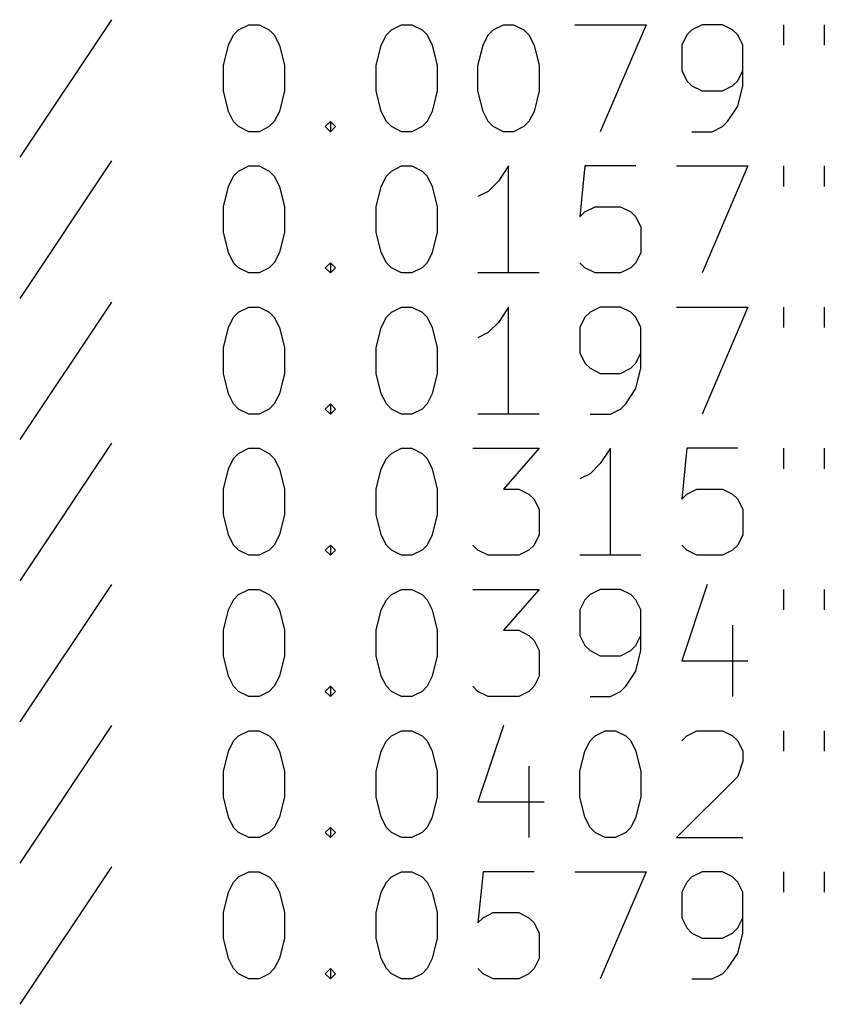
# Model space of a CAD drawing. Extents: x 75 to 360, y -183 to -33.
# Tile 2 of 8: x 95 to 110, y -183 to -165. Entities that reach past the tile are written whole.
import ezdxf

# ---------------------------------------------------------------- set-up
doc = ezdxf.new("R2010")
doc.units = 0
doc.layers.add('BLACK', color=7, linetype='CONTINUOUS')

msp = doc.modelspace()

# ---------------------------------------------------------------- linework, layer by layer
at = {"layer": 'BLACK', "linetype": 'CONTINUOUS'}
for p, q in [((96.3833, -164.76), (94.669, -167.331)), ((98.669, -165.045), (98.7643, -164.95)), ((98.7643, -164.95), (98.9548, -164.855)), ((98.9548, -164.855), (99.1452, -164.855)), ((99.1452, -164.855), (99.3357, -164.95)), ((99.3357, -164.95), (99.431, -165.045)), ((101.526, -165.045), (101.621, -164.95)), ((101.621, -164.95), (101.812, -164.855)), ((101.812, -164.855), (102.002, -164.855)), ((102.002, -164.855), (102.193, -164.95)), ((102.193, -164.95), (102.288, -165.045)), ((103.431, -165.045), (103.526, -164.95)), ((103.526, -164.95), (103.717, -164.855)), ((103.717, -164.855), (103.907, -164.855)), ((103.907, -164.855), (104.098, -164.95)), ((104.098, -164.95), (104.193, -165.045)), ((105.05, -164.855), (106.383, -164.855)), ((106.383, -164.855), (105.526, -166.855)), ((107.24, -164.95), (107.145, -165.045)), ((107.431, -164.855), (107.24, -164.95)), ((107.812, -164.855), (107.431, -164.855)), ((108.002, -164.95), (107.812, -164.855)), ((108.098, -165.045), (108.002, -164.95)), ((108.955, -164.855), (108.955, -165.236)), ((109.717, -164.855), (109.717, -165.236)), ((98.5738, -165.236), (98.669, -165.045)), ((99.431, -165.045), (99.5262, -165.236)), ((101.431, -165.236), (101.526, -165.045)), ((102.288, -165.045), (102.383, -165.236)), ((103.336, -165.236), (103.431, -165.045)), ((104.193, -165.045), (104.288, -165.236)), ((107.145, -165.045), (107.05, -165.236)), ((108.193, -165.236), (108.098, -165.045)), ((98.4786, -165.617), (98.5738, -165.236)), ((99.5262, -165.236), (99.6214, -165.617)), ((101.336, -165.617), (101.431, -165.236)), ((102.383, -165.236), (102.479, -165.617)), ((103.24, -165.617), (103.336, -165.236)), ((104.288, -165.236), (104.383, -165.617)), ((107.05, -165.236), (107.05, -165.712)), ((108.193, -165.998), (108.193, -165.236)), ((98.4786, -166.093), (98.4786, -165.617)), ((99.6214, -165.617), (99.6214, -166.093)), ((101.336, -166.093), (101.336, -165.617)), ((102.479, -165.617), (102.479, -166.093)), ((103.24, -166.093), (103.24, -165.617)), ((104.383, -165.617), (104.383, -166.093)), ((107.05, -165.712), (107.145, -165.902)), ((108.098, -165.902), (108.193, -165.712)), ((107.145, -165.902), (107.24, -165.998)), ((107.24, -165.998), (107.431, -166.093)), ((107.812, -166.093), (108.002, -165.998)), ((108.002, -165.998), (108.098, -165.902)), ((108.098, -166.379), (108.193, -165.998)), ((98.5738, -166.474), (98.4786, -166.093)), ((99.6214, -166.093), (99.5262, -166.474)), ((101.431, -166.474), (101.336, -166.093)), ((102.479, -166.093), (102.383, -166.474)), ((103.336, -166.474), (103.24, -166.093)), ((104.383, -166.093), (104.288, -166.474)), ((107.431, -166.093), (107.812, -166.093)), ((107.907, -166.664), (108.098, -166.379)), ((98.669, -166.664), (98.5738, -166.474)), ((99.5262, -166.474), (99.431, -166.664)), ((101.526, -166.664), (101.431, -166.474)), ((102.383, -166.474), (102.288, -166.664)), ((103.431, -166.664), (103.336, -166.474)), ((104.288, -166.474), (104.193, -166.664)), ((98.7643, -166.76), (98.669, -166.664)), ((98.9548, -166.855), (98.7643, -166.76)), ((99.3357, -166.76), (99.1452, -166.855)), ((99.431, -166.664), (99.3357, -166.76)), ((100.383, -166.76), (100.479, -166.664)), ((100.479, -166.855), (100.383, -166.76)), ((100.479, -166.664), (100.574, -166.76)), ((100.479, -166.664), (100.479, -166.855)), ((100.574, -166.76), (100.479, -166.855)), ((101.621, -166.76), (101.526, -166.664)), ((101.812, -166.855), (101.621, -166.76)), ((102.193, -166.76), (102.002, -166.855)), ((102.288, -166.664), (102.193, -166.76)), ((103.526, -166.76), (103.431, -166.664)), ((103.717, -166.855), (103.526, -166.76)), ((104.098, -166.76), (103.907, -166.855)), ((104.193, -166.664), (104.098, -166.76)), ((107.621, -166.855), (107.812, -166.76)), ((107.812, -166.76), (107.907, -166.664)), ((99.1452, -166.855), (98.9548, -166.855)), ((102.002, -166.855), (101.812, -166.855)), ((103.907, -166.855), (103.717, -166.855)), ((107.24, -166.855), (107.621, -166.855)), ((96.3833, -167.4), (94.669, -169.971)), ((98.7643, -167.59), (98.9548, -167.495)), ((98.9548, -167.495), (99.1452, -167.495)), ((99.1452, -167.495), (99.3357, -167.59)), ((101.621, -167.59), (101.812, -167.495)), ((101.812, -167.495), (102.002, -167.495)), ((102.002, -167.495), (102.193, -167.59)), ((103.812, -167.495), (103.621, -167.78)), ((103.812, -169.495), (103.812, -167.495)), ((105.24, -167.495), (105.145, -168.447)), ((106.193, -167.495), (105.24, -167.495)), ((106.955, -167.495), (108.288, -167.495)), ((108.288, -167.495), (107.431, -169.495)), ((108.955, -167.495), (108.955, -167.876)), ((109.717, -167.495), (109.717, -167.876)), ((98.5738, -167.876), (98.669, -167.685)), ((98.669, -167.685), (98.7643, -167.59)), ((99.3357, -167.59), (99.431, -167.685)), ((99.431, -167.685), (99.5262, -167.876)), ((101.431, -167.876), (101.526, -167.685)), ((101.526, -167.685), (101.621, -167.59)), ((102.193, -167.59), (102.288, -167.685)), ((102.288, -167.685), (102.383, -167.876)), ((98.4786, -168.257), (98.5738, -167.876)), ((99.5262, -167.876), (99.6214, -168.257)), ((101.336, -168.257), (101.431, -167.876)), ((102.383, -167.876), (102.479, -168.257)), ((103.621, -167.78), (103.431, -167.971)), ((103.431, -167.971), (103.24, -168.066)), ((98.4786, -168.733), (98.4786, -168.257)), ((99.6214, -168.257), (99.6214, -168.733)), ((101.336, -168.733), (101.336, -168.257)), ((102.479, -168.257), (102.479, -168.733)), ((105.24, -168.352), (105.431, -168.257)), ((105.431, -168.257), (105.907, -168.257)), ((105.907, -168.257), (106.098, -168.352)), ((105.145, -168.447), (105.24, -168.352)), ((106.098, -168.352), (106.193, -168.447)), ((106.193, -168.447), (106.288, -168.638)), ((106.288, -168.638), (106.288, -169.114)), ((98.5738, -169.114), (98.4786, -168.733)), ((99.6214, -168.733), (99.5262, -169.114)), ((101.431, -169.114), (101.336, -168.733)), ((102.479, -168.733), (102.383, -169.114)), ((98.669, -169.304), (98.5738, -169.114)), ((99.5262, -169.114), (99.431, -169.304)), ((101.526, -169.304), (101.431, -169.114)), ((102.383, -169.114), (102.288, -169.304)), ((106.288, -169.114), (106.193, -169.304)), ((98.7643, -169.4), (98.669, -169.304)), ((99.431, -169.304), (99.3357, -169.4)), ((100.383, -169.4), (100.479, -169.304)), ((100.479, -169.304), (100.574, -169.4)), ((100.479, -169.304), (100.479, -169.495)), ((101.621, -169.4), (101.526, -169.304)), ((102.288, -169.304), (102.193, -169.4)), ((105.24, -169.4), (105.145, -169.304)), ((106.193, -169.304), (106.098, -169.4)), ((98.9548, -169.495), (98.7643, -169.4)), ((99.1452, -169.495), (98.9548, -169.495)), ((99.3357, -169.4), (99.1452, -169.495)), ((100.479, -169.495), (100.383, -169.4)), ((100.574, -169.4), (100.479, -169.495)), ((101.812, -169.495), (101.621, -169.4)), ((102.002, -169.495), (101.812, -169.495)), ((102.193, -169.4), (102.002, -169.495)), ((104.383, -169.495), (103.24, -169.495)), ((105.431, -169.495), (105.24, -169.4)), ((105.907, -169.495), (105.431, -169.495)), ((106.098, -169.4), (105.907, -169.495)), ((96.3833, -170.04), (94.669, -172.611)), ((98.669, -170.325), (98.7643, -170.23)), ((98.7643, -170.23), (98.9548, -170.135)), ((98.9548, -170.135), (99.1452, -170.135)), ((99.1452, -170.135), (99.3357, -170.23)), ((99.3357, -170.23), (99.431, -170.325)), ((101.526, -170.325), (101.621, -170.23)), ((101.621, -170.23), (101.812, -170.135)), ((101.812, -170.135), (102.002, -170.135)), ((102.002, -170.135), (102.193, -170.23)), ((102.193, -170.23), (102.288, -170.325)), ((103.812, -170.135), (103.621, -170.42)), ((103.812, -172.135), (103.812, -170.135)), ((105.336, -170.23), (105.24, -170.325)), ((105.526, -170.135), (105.336, -170.23)), ((105.907, -170.135), (105.526, -170.135)), ((106.098, -170.23), (105.907, -170.135)), ((106.193, -170.325), (106.098, -170.23)), ((106.955, -170.135), (108.288, -170.135)), ((108.288, -170.135), (107.431, -172.135)), ((108.955, -170.135), (108.955, -170.516)), ((109.717, -170.135), (109.717, -170.516)), ((98.5738, -170.516), (98.669, -170.325)), ((99.431, -170.325), (99.5262, -170.516)), ((101.431, -170.516), (101.526, -170.325)), ((102.288, -170.325), (102.383, -170.516)), ((103.621, -170.42), (103.431, -170.611)), ((105.24, -170.325), (105.145, -170.516)), ((106.288, -170.516), (106.193, -170.325)), ((98.4786, -170.897), (98.5738, -170.516)), ((99.5262, -170.516), (99.6214, -170.897)), ((101.336, -170.897), (101.431, -170.516)), ((102.383, -170.516), (102.479, -170.897)), ((103.431, -170.611), (103.24, -170.706)), ((105.145, -170.516), (105.145, -170.992)), ((106.288, -171.278), (106.288, -170.516)), ((98.4786, -171.373), (98.4786, -170.897)), ((99.6214, -170.897), (99.6214, -171.373)), ((101.336, -171.373), (101.336, -170.897)), ((102.479, -170.897), (102.479, -171.373)), ((105.145, -170.992), (105.24, -171.182)), ((106.193, -171.182), (106.288, -170.992)), ((105.24, -171.182), (105.336, -171.278)), ((106.098, -171.278), (106.193, -171.182)), ((98.5738, -171.754), (98.4786, -171.373)), ((99.6214, -171.373), (99.5262, -171.754)), ((101.431, -171.754), (101.336, -171.373)), ((102.479, -171.373), (102.383, -171.754)), ((105.336, -171.278), (105.526, -171.373)), ((105.526, -171.373), (105.907, -171.373)), ((105.907, -171.373), (106.098, -171.278)), ((106.193, -171.659), (106.288, -171.278)), ((98.669, -171.944), (98.5738, -171.754)), ((99.5262, -171.754), (99.431, -171.944)), ((101.526, -171.944), (101.431, -171.754)), ((102.383, -171.754), (102.288, -171.944)), ((106.002, -171.944), (106.193, -171.659)), ((98.7643, -172.04), (98.669, -171.944)), ((99.431, -171.944), (99.3357, -172.04)), ((100.383, -172.04), (100.479, -171.944)), ((100.479, -171.944), (100.574, -172.04)), ((100.479, -171.944), (100.479, -172.135)), ((101.621, -172.04), (101.526, -171.944)), ((102.288, -171.944), (102.193, -172.04)), ((105.907, -172.04), (106.002, -171.944)), ((98.9548, -172.135), (98.7643, -172.04)), ((99.1452, -172.135), (98.9548, -172.135)), ((99.3357, -172.04), (99.1452, -172.135)), ((100.479, -172.135), (100.383, -172.04)), ((100.574, -172.04), (100.479, -172.135)), ((101.812, -172.135), (101.621, -172.04)), ((102.002, -172.135), (101.812, -172.135)), ((102.193, -172.04), (102.002, -172.135)), ((104.383, -172.135), (103.24, -172.135)), ((105.336, -172.135), (105.717, -172.135)), ((105.717, -172.135), (105.907, -172.04)), ((96.3833, -172.68), (94.669, -175.251)), ((98.669, -172.965), (98.7643, -172.87)), ((98.7643, -172.87), (98.9548, -172.775)), ((98.9548, -172.775), (99.1452, -172.775)), ((99.1452, -172.775), (99.3357, -172.87)), ((99.3357, -172.87), (99.431, -172.965)), ((101.526, -172.965), (101.621, -172.87)), ((101.621, -172.87), (101.812, -172.775)), ((101.812, -172.775), (102.002, -172.775)), ((102.002, -172.775), (102.193, -172.87)), ((102.193, -172.87), (102.288, -172.965)), ((103.145, -172.775), (104.383, -172.775)), ((104.383, -172.775), (103.717, -173.537)), ((105.717, -172.775), (105.526, -173.06)), ((105.717, -174.775), (105.717, -172.775)), ((107.145, -172.775), (107.05, -173.727)), ((108.098, -172.775), (107.145, -172.775)), ((108.955, -172.775), (108.955, -173.156)), ((109.717, -172.775), (109.717, -173.156)), ((98.5738, -173.156), (98.669, -172.965)), ((99.431, -172.965), (99.5262, -173.156)), ((101.431, -173.156), (101.526, -172.965)), ((102.288, -172.965), (102.383, -173.156)), ((105.526, -173.06), (105.336, -173.251)), ((98.4786, -173.537), (98.5738, -173.156)), ((99.5262, -173.156), (99.6214, -173.537)), ((101.336, -173.537), (101.431, -173.156)), ((102.383, -173.156), (102.479, -173.537)), ((105.336, -173.251), (105.145, -173.346)), ((98.4786, -174.013), (98.4786, -173.537)), ((99.6214, -173.537), (99.6214, -174.013)), ((101.336, -174.013), (101.336, -173.537)), ((102.479, -173.537), (102.479, -174.013)), ((103.717, -173.537), (104.002, -173.537)), ((104.002, -173.537), (104.193, -173.632)), ((107.145, -173.632), (107.336, -173.537)), ((107.336, -173.537), (107.812, -173.537)), ((107.812, -173.537), (108.002, -173.632)), ((104.193, -173.632), (104.288, -173.727)), ((104.288, -173.727), (104.383, -173.918)), ((107.05, -173.727), (107.145, -173.632)), ((108.002, -173.632), (108.098, -173.727)), ((108.098, -173.727), (108.193, -173.918)), ((104.383, -173.918), (104.383, -174.394)), ((108.193, -173.918), (108.193, -174.394)), ((98.5738, -174.394), (98.4786, -174.013)), ((99.6214, -174.013), (99.5262, -174.394)), ((101.431, -174.394), (101.336, -174.013)), ((102.479, -174.013), (102.383, -174.394)), ((98.669, -174.584), (98.5738, -174.394)), ((99.5262, -174.394), (99.431, -174.584)), ((101.526, -174.584), (101.431, -174.394)), ((102.383, -174.394), (102.288, -174.584)), ((104.383, -174.394), (104.288, -174.584)), ((108.193, -174.394), (108.098, -174.584)), ((98.7643, -174.68), (98.669, -174.584)), ((98.9548, -174.775), (98.7643, -174.68)), ((99.3357, -174.68), (99.1452, -174.775)), ((99.431, -174.584), (99.3357, -174.68)), ((100.383, -174.68), (100.479, -174.584)), ((100.479, -174.775), (100.383, -174.68)), ((100.479, -174.584), (100.574, -174.68)), ((100.479, -174.584), (100.479, -174.775)), ((100.574, -174.68), (100.479, -174.775)), ((101.621, -174.68), (101.526, -174.584)), ((101.812, -174.775), (101.621, -174.68)), ((102.193, -174.68), (102.002, -174.775)), ((102.288, -174.584), (102.193, -174.68)), ((103.24, -174.68), (103.145, -174.584)), ((103.431, -174.775), (103.24, -174.68)), ((104.193, -174.68), (104.002, -174.775)), ((104.288, -174.584), (104.193, -174.68)), ((107.145, -174.68), (107.05, -174.584)), ((107.336, -174.775), (107.145, -174.68)), ((108.002, -174.68), (107.812, -174.775)), ((108.098, -174.584), (108.002, -174.68)), ((99.1452, -174.775), (98.9548, -174.775)), ((102.002, -174.775), (101.812, -174.775)), ((104.002, -174.775), (103.431, -174.775)), ((106.288, -174.775), (105.145, -174.775)), ((107.812, -174.775), (107.336, -174.775)), ((96.3833, -175.32), (94.669, -177.891)), ((98.7643, -175.51), (98.9548, -175.415)), ((98.9548, -175.415), (99.1452, -175.415)), ((99.1452, -175.415), (99.3357, -175.51)), ((101.621, -175.51), (101.812, -175.415)), ((101.812, -175.415), (102.002, -175.415)), ((102.002, -175.415), (102.193, -175.51)), ((103.145, -175.415), (104.383, -175.415)), ((104.383, -175.415), (103.717, -176.177)), ((105.526, -175.415), (105.336, -175.51)), ((105.907, -175.415), (105.526, -175.415)), ((106.098, -175.51), (105.907, -175.415)), ((107.526, -175.32), (107.05, -176.748)), ((108.955, -175.415), (108.955, -175.796)), ((109.717, -175.415), (109.717, -175.796)), ((98.5738, -175.796), (98.669, -175.605)), ((98.669, -175.605), (98.7643, -175.51)), ((99.3357, -175.51), (99.431, -175.605)), ((99.431, -175.605), (99.5262, -175.796)), ((101.431, -175.796), (101.526, -175.605)), ((101.526, -175.605), (101.621, -175.51)), ((102.193, -175.51), (102.288, -175.605)), ((102.288, -175.605), (102.383, -175.796)), ((105.24, -175.605), (105.145, -175.796)), ((105.336, -175.51), (105.24, -175.605)), ((106.193, -175.605), (106.098, -175.51)), ((106.288, -175.796), (106.193, -175.605)), ((98.4786, -176.177), (98.5738, -175.796)), ((99.5262, -175.796), (99.6214, -176.177)), ((101.336, -176.177), (101.431, -175.796)), ((102.383, -175.796), (102.479, -176.177)), ((105.145, -175.796), (105.145, -176.272)), ((106.288, -176.558), (106.288, -175.796)), ((98.4786, -176.653), (98.4786, -176.177)), ((99.6214, -176.177), (99.6214, -176.653)), ((101.336, -176.653), (101.336, -176.177)), ((102.479, -176.177), (102.479, -176.653)), ((103.717, -176.177), (104.002, -176.177)), ((104.002, -176.177), (104.193, -176.272)), ((108.002, -176.081), (108.002, -177.415)), ((104.193, -176.272), (104.288, -176.367)), ((104.288, -176.367), (104.383, -176.558)), ((105.145, -176.272), (105.24, -176.462)), ((106.193, -176.462), (106.288, -176.272)), ((104.383, -176.558), (104.383, -177.034)), ((105.24, -176.462), (105.336, -176.558)), ((105.336, -176.558), (105.526, -176.653)), ((105.907, -176.653), (106.098, -176.558)), ((106.098, -176.558), (106.193, -176.462)), ((106.193, -176.939), (106.288, -176.558)), ((98.5738, -177.034), (98.4786, -176.653)), ((99.6214, -176.653), (99.5262, -177.034)), ((101.431, -177.034), (101.336, -176.653)), ((102.479, -176.653), (102.383, -177.034)), ((105.526, -176.653), (105.907, -176.653)), ((107.05, -176.748), (108.288, -176.748)), ((98.669, -177.224), (98.5738, -177.034)), ((99.5262, -177.034), (99.431, -177.224)), ((101.526, -177.224), (101.431, -177.034)), ((102.383, -177.034), (102.288, -177.224)), ((104.383, -177.034), (104.288, -177.224)), ((106.002, -177.224), (106.193, -176.939)), ((98.7643, -177.32), (98.669, -177.224)), ((99.431, -177.224), (99.3357, -177.32)), ((100.383, -177.32), (100.479, -177.224)), ((100.479, -177.224), (100.574, -177.32)), ((100.479, -177.224), (100.479, -177.415)), ((101.621, -177.32), (101.526, -177.224)), ((102.288, -177.224), (102.193, -177.32)), ((103.24, -177.32), (103.145, -177.224)), ((104.288, -177.224), (104.193, -177.32)), ((105.907, -177.32), (106.002, -177.224)), ((98.9548, -177.415), (98.7643, -177.32)), ((99.1452, -177.415), (98.9548, -177.415)), ((99.3357, -177.32), (99.1452, -177.415)), ((100.479, -177.415), (100.383, -177.32)), ((100.574, -177.32), (100.479, -177.415)), ((101.812, -177.415), (101.621, -177.32)), ((102.002, -177.415), (101.812, -177.415)), ((102.193, -177.32), (102.002, -177.415)), ((103.431, -177.415), (103.24, -177.32)), ((104.002, -177.415), (103.431, -177.415)), ((104.193, -177.32), (104.002, -177.415)), ((105.336, -177.415), (105.717, -177.415)), ((105.717, -177.415), (105.907, -177.32)), ((96.3833, -177.96), (94.669, -180.531)), ((103.717, -177.96), (103.24, -179.388)), ((98.669, -178.245), (98.7643, -178.15)), ((98.7643, -178.15), (98.9548, -178.055)), ((98.9548, -178.055), (99.1452, -178.055)), ((99.1452, -178.055), (99.3357, -178.15)), ((99.3357, -178.15), (99.431, -178.245)), ((101.526, -178.245), (101.621, -178.15)), ((101.621, -178.15), (101.812, -178.055)), ((101.812, -178.055), (102.002, -178.055)), ((102.002, -178.055), (102.193, -178.15)), ((102.193, -178.15), (102.288, -178.245)), ((105.336, -178.245), (105.431, -178.15)), ((105.431, -178.15), (105.621, -178.055)), ((105.621, -178.055), (105.812, -178.055)), ((105.812, -178.055), (106.002, -178.15)), ((106.002, -178.15), (106.098, -178.245)), ((107.05, -178.245), (107.145, -178.15)), ((107.145, -178.15), (107.336, -178.055)), ((107.336, -178.055), (107.812, -178.055)), ((107.812, -178.055), (108.002, -178.15)), ((108.002, -178.15), (108.098, -178.245)), ((108.955, -178.055), (108.955, -178.436)), ((109.717, -178.055), (109.717, -178.436)), ((98.5738, -178.436), (98.669, -178.245)), ((99.431, -178.245), (99.5262, -178.436)), ((101.431, -178.436), (101.526, -178.245)), ((102.288, -178.245), (102.383, -178.436)), ((105.24, -178.436), (105.336, -178.245)), ((106.098, -178.245), (106.193, -178.436)), ((108.098, -178.245), (108.193, -178.436)), ((98.4786, -178.817), (98.5738, -178.436)), ((99.5262, -178.436), (99.6214, -178.817)), ((101.336, -178.817), (101.431, -178.436)), ((102.383, -178.436), (102.479, -178.817)), ((105.145, -178.817), (105.24, -178.436)), ((106.193, -178.436), (106.288, -178.817)), ((108.193, -178.436), (108.193, -178.626)), ((104.193, -178.721), (104.193, -180.055)), ((108.193, -178.626), (108.098, -178.912)), ((98.4786, -179.293), (98.4786, -178.817)), ((99.6214, -178.817), (99.6214, -179.293)), ((101.336, -179.293), (101.336, -178.817)), ((102.479, -178.817), (102.479, -179.293)), ((105.145, -179.293), (105.145, -178.817)), ((106.288, -178.817), (106.288, -179.293)), ((108.098, -178.912), (106.955, -180.055)), ((98.5738, -179.674), (98.4786, -179.293)), ((99.6214, -179.293), (99.5262, -179.674)), ((101.431, -179.674), (101.336, -179.293)), ((102.479, -179.293), (102.383, -179.674)), ((105.24, -179.674), (105.145, -179.293)), ((106.288, -179.293), (106.193, -179.674)), ((103.24, -179.388), (104.479, -179.388)), ((98.669, -179.864), (98.5738, -179.674)), ((99.5262, -179.674), (99.431, -179.864)), ((101.526, -179.864), (101.431, -179.674)), ((102.383, -179.674), (102.288, -179.864)), ((105.336, -179.864), (105.24, -179.674)), ((106.193, -179.674), (106.098, -179.864)), ((98.7643, -179.96), (98.669, -179.864)), ((99.431, -179.864), (99.3357, -179.96)), ((100.383, -179.96), (100.479, -179.864)), ((100.479, -179.864), (100.574, -179.96)), ((100.479, -179.864), (100.479, -180.055)), ((101.621, -179.96), (101.526, -179.864)), ((102.288, -179.864), (102.193, -179.96)), ((105.431, -179.96), (105.336, -179.864)), ((106.098, -179.864), (106.002, -179.96)), ((98.9548, -180.055), (98.7643, -179.96)), ((99.1452, -180.055), (98.9548, -180.055)), ((99.3357, -179.96), (99.1452, -180.055)), ((100.479, -180.055), (100.383, -179.96)), ((100.574, -179.96), (100.479, -180.055)), ((101.812, -180.055), (101.621, -179.96)), ((102.002, -180.055), (101.812, -180.055)), ((102.193, -179.96), (102.002, -180.055)), ((105.621, -180.055), (105.431, -179.96)), ((105.812, -180.055), (105.621, -180.055)), ((106.002, -179.96), (105.812, -180.055)), ((106.955, -180.055), (108.193, -180.055)), ((96.3833, -180.6), (94.669, -183.171)), ((98.669, -180.885), (98.7643, -180.79)), ((98.7643, -180.79), (98.9548, -180.695)), ((98.9548, -180.695), (99.1452, -180.695)), ((99.1452, -180.695), (99.3357, -180.79)), ((99.3357, -180.79), (99.431, -180.885)), ((101.526, -180.885), (101.621, -180.79)), ((101.621, -180.79), (101.812, -180.695)), ((101.812, -180.695), (102.002, -180.695)), ((102.002, -180.695), (102.193, -180.79)), ((102.193, -180.79), (102.288, -180.885)), ((103.336, -180.695), (103.24, -181.647)), ((104.288, -180.695), (103.336, -180.695)), ((105.05, -180.695), (106.383, -180.695)), ((106.383, -180.695), (105.526, -182.695)), ((107.24, -180.79), (107.145, -180.885)), ((107.431, -180.695), (107.24, -180.79)), ((107.812, -180.695), (107.431, -180.695)), ((108.002, -180.79), (107.812, -180.695)), ((108.098, -180.885), (108.002, -180.79)), ((108.955, -180.695), (108.955, -181.076)), ((109.717, -180.695), (109.717, -181.076)), ((98.5738, -181.076), (98.669, -180.885)), ((99.431, -180.885), (99.5262, -181.076)), ((101.431, -181.076), (101.526, -180.885)), ((102.288, -180.885), (102.383, -181.076)), ((107.145, -180.885), (107.05, -181.076)), ((108.193, -181.076), (108.098, -180.885)), ((98.4786, -181.457), (98.5738, -181.076)), ((99.5262, -181.076), (99.6214, -181.457)), ((101.336, -181.457), (101.431, -181.076)), ((102.383, -181.076), (102.479, -181.457)), ((107.05, -181.076), (107.05, -181.552)), ((108.193, -181.838), (108.193, -181.076)), ((98.4786, -181.933), (98.4786, -181.457)), ((99.6214, -181.457), (99.6214, -181.933)), ((101.336, -181.933), (101.336, -181.457)), ((102.479, -181.457), (102.479, -181.933)), ((103.336, -181.552), (103.526, -181.457)), ((103.526, -181.457), (104.002, -181.457)), ((104.002, -181.457), (104.193, -181.552)), ((103.24, -181.647), (103.336, -181.552)), ((104.193, -181.552), (104.288, -181.647)), ((104.288, -181.647), (104.383, -181.838)), ((107.05, -181.552), (107.145, -181.742)), ((108.098, -181.742), (108.193, -181.552)), ((104.383, -181.838), (104.383, -182.314)), ((107.145, -181.742), (107.24, -181.838)), ((107.24, -181.838), (107.431, -181.933)), ((107.812, -181.933), (108.002, -181.838)), ((108.002, -181.838), (108.098, -181.742)), ((108.098, -182.219), (108.193, -181.838)), ((98.5738, -182.314), (98.4786, -181.933)), ((99.6214, -181.933), (99.5262, -182.314)), ((101.431, -182.314), (101.336, -181.933)), ((102.479, -181.933), (102.383, -182.314)), ((107.431, -181.933), (107.812, -181.933)), ((107.907, -182.504), (108.098, -182.219)), ((98.669, -182.504), (98.5738, -182.314)), ((99.5262, -182.314), (99.431, -182.504)), ((101.526, -182.504), (101.431, -182.314)), ((102.383, -182.314), (102.288, -182.504)), ((104.383, -182.314), (104.288, -182.504)), ((98.7643, -182.6), (98.669, -182.504)), ((98.9548, -182.695), (98.7643, -182.6)), ((99.3357, -182.6), (99.1452, -182.695)), ((99.431, -182.504), (99.3357, -182.6)), ((100.383, -182.6), (100.479, -182.504)), ((100.479, -182.695), (100.383, -182.6)), ((100.479, -182.504), (100.574, -182.6)), ((100.479, -182.504), (100.479, -182.695)), ((100.574, -182.6), (100.479, -182.695)), ((101.621, -182.6), (101.526, -182.504)), ((101.812, -182.695), (101.621, -182.6)), ((102.193, -182.6), (102.002, -182.695)), ((102.288, -182.504), (102.193, -182.6)), ((103.336, -182.6), (103.24, -182.504)), ((103.526, -182.695), (103.336, -182.6)), ((104.193, -182.6), (104.002, -182.695)), ((104.288, -182.504), (104.193, -182.6)), ((107.621, -182.695), (107.812, -182.6)), ((107.812, -182.6), (107.907, -182.504)), ((99.1452, -182.695), (98.9548, -182.695)), ((102.002, -182.695), (101.812, -182.695)), ((104.002, -182.695), (103.526, -182.695)), ((107.24, -182.695), (107.621, -182.695))]:
    msp.add_line(p, q, dxfattribs=at)

doc.saveas('drawing.dxf')
